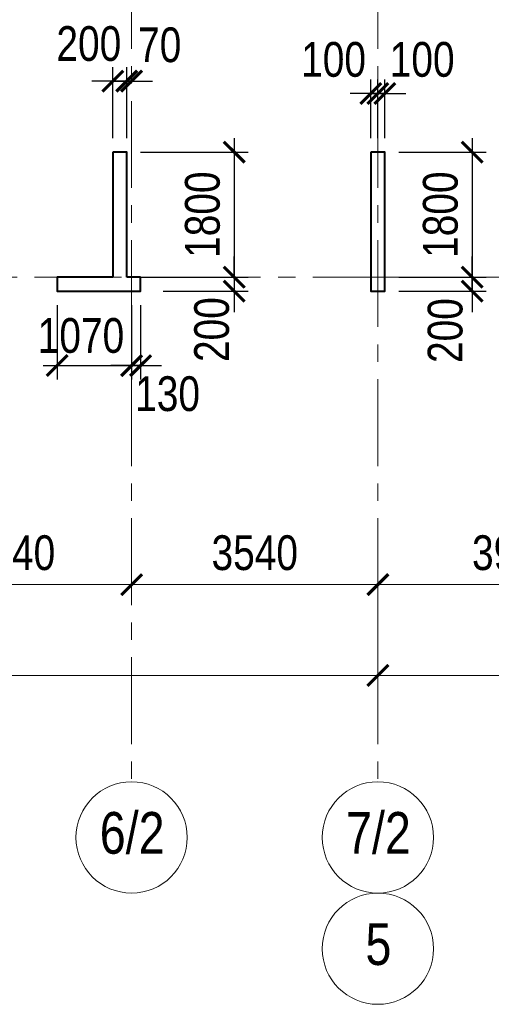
# Model space of a CAD drawing. Extents: x -8631841 to -8525813, y 4017860 to 4564755.
# Tile 62 of 112: x -8585631 to -8578851, y 4366794 to 4380955. Entities that reach past the tile are written whole.
import ezdxf
from ezdxf.enums import TextEntityAlignment as Align

# ---------------------------------------------------------------- set-up
doc = ezdxf.new("R2010")
doc.units = 0
doc.header["$LTSCALE"] = 1000
doc.header["$MEASUREMENT"] = 0
doc.linetypes.add('CENTER', pattern=[2, 1.25, -0.25, 0.25, -0.25])
for name, color, linetype, lineweight in [('СК-040-С(тены)', 12, 'Continuous', 40), ('СК-043-С-ПИЛОНЫ', 5, 'Continuous', 40), ('СК-100-О(си)', 7, 'CENTER', 15), ('СК-100-О(си)_имя', 7, 'CENTER', 15), ('СК-110-О-РАЗМЕРЫ', 7, 'Continuous', 15), ('СК-300-Р(азмеры)', 7, 'Continuous', 20), ('СК-343-Р-КОЛОННЫ', 7, 'Continuous', 13)]:
    doc.layers.add(name, color=color, linetype=linetype, lineweight=lineweight)
doc.styles.add('RUSS', font='arial.ttf', dxfattribs={"width": 0.8})
doc.dimstyles.new('100-200', dxfattribs={"dimscale": 0, "dimtxt": 500, "dimasz": 300, "dimexe": 200, "dimexo": 200, "dimgap": 200, "dimtad": 1, "dimdec": 0, "dimzin": 0, "dimdsep": 46, "dimtxsty": 'RUSS', "dimblk": 'ARCHTICK', "dimcen": 0.096, "dimdle": 200, "dimclrd": 7, "dimclre": 7, "dimclrt": 256, "dimadec": 0, "dimazin": 0, "dimtfac": 1, "dimtdec": 0, "dimtmove": 2, "dimatfit": 3, "dimldrblk": 'OBLIQUE', "dimfxl": 1, "dimtolj": 1, "dimtzin": 0, "dimarcsym": 0})

# ---------------------------------------------------------------- blocks, each defined once
blk = doc.blocks.new('_ArchTick')
at = {"color": 0, "linetype": 'ByBlock', "const_width": 0.15}
blk.add_lwpolyline([(-0.5, -0.5), (0.5, 0.5)], dxfattribs=at)
blk = doc.blocks.new('*D139')
at = {"layer": 'Defpoints', "color": 0, "transparency": 16777216}
for p in [(-28730, -3370), (-25290, -3370), (-25290, -4421)]:
    blk.add_point(p, dxfattribs=at)
at = {"layer": 'СК-110-О-РАЗМЕРЫ', "color": 7, "lineweight": -2, "transparency": 16777216}
for p, q in [((-28730, -3570), (-28730, -4621)), ((-25290, -3570), (-25290, -4621)), ((-28930, -4421), (-25090, -4421))]:
    blk.add_line(p, q, dxfattribs=at)
at = {"layer": 'СК-110-О-РАЗМЕРЫ', "color": 7, "lineweight": -2, "transparency": 16777216, "xscale": 300, "yscale": 300, "zscale": 300, "rotation": 180}
blk.add_blockref('_ArchTick', (-28730, -4421), dxfattribs=at)
at = {"layer": 'СК-110-О-РАЗМЕРЫ', "color": 7, "lineweight": -2, "transparency": 16777216, "xscale": 300, "yscale": 300, "zscale": 300}
blk.add_blockref('_ArchTick', (-25290, -4421), dxfattribs=at)
at = {"layer": 'СК-110-О-РАЗМЕРЫ', "transparency": 16777216, "insert": (-27010, -3965), "char_height": 500, "attachment_point": 5, "style": 'RUSS'}
blk.add_mtext('\\A1;3440', dxfattribs=at)
blk = doc.blocks.new('_Oblique')
at = {"color": 0, "linetype": 'ByBlock', "lineweight": -2}
blk.add_line((-0.5, -0.5), (0.5, 0.5), dxfattribs=at)
blk = doc.blocks.new('*D140')
at = {"layer": 'Defpoints', "color": 0, "transparency": 16777216}
for p in [(-25290, -3370), (-21750, -3370), (-25290, -4421)]:
    blk.add_point(p, dxfattribs=at)
at = {"layer": 'СК-110-О-РАЗМЕРЫ', "color": 7, "lineweight": -2, "transparency": 16777216}
for p, q in [((-25290, -3570), (-25290, -4621)), ((-21750, -3570), (-21750, -4621)), ((-21550, -4421), (-25490, -4421))]:
    blk.add_line(p, q, dxfattribs=at)
at = {"layer": 'СК-110-О-РАЗМЕРЫ', "color": 7, "lineweight": -2, "transparency": 16777216, "xscale": 300, "yscale": 300, "zscale": 300, "rotation": 180}
blk.add_blockref('_ArchTick', (-25290, -4421), dxfattribs=at)
at = {"layer": 'СК-110-О-РАЗМЕРЫ', "color": 7, "lineweight": -2, "transparency": 16777216, "xscale": 300, "yscale": 300, "zscale": 300}
blk.add_blockref('_ArchTick', (-21750, -4421), dxfattribs=at)
at = {"layer": 'СК-110-О-РАЗМЕРЫ', "transparency": 16777216, "insert": (-23520, -3965), "char_height": 500, "attachment_point": 5, "style": 'RUSS'}
blk.add_mtext('\\A1;3540', dxfattribs=at)
blk = doc.blocks.new('*D141')
at = {"layer": 'Defpoints', "color": 0, "transparency": 16777216}
for p in [(-21750, -3370), (-17800, -3370), (-17800, -4421)]:
    blk.add_point(p, dxfattribs=at)
at = {"layer": 'СК-110-О-РАЗМЕРЫ', "color": 7, "lineweight": -2, "transparency": 16777216}
for p, q in [((-21750, -3570), (-21750, -4621)), ((-17800, -3570), (-17800, -4621)), ((-21950, -4421), (-17600, -4421))]:
    blk.add_line(p, q, dxfattribs=at)
at = {"layer": 'СК-110-О-РАЗМЕРЫ', "color": 7, "lineweight": -2, "transparency": 16777216, "xscale": 300, "yscale": 300, "zscale": 300, "rotation": 180}
blk.add_blockref('_ArchTick', (-21750, -4421), dxfattribs=at)
at = {"layer": 'СК-110-О-РАЗМЕРЫ', "color": 7, "lineweight": -2, "transparency": 16777216, "xscale": 300, "yscale": 300, "zscale": 300}
blk.add_blockref('_ArchTick', (-17800, -4421), dxfattribs=at)
at = {"layer": 'СК-110-О-РАЗМЕРЫ', "transparency": 16777216, "insert": (-19775, -3965), "char_height": 500, "attachment_point": 5, "style": 'RUSS'}
blk.add_mtext('\\A1;3950', dxfattribs=at)
blk = doc.blocks.new('*D151')
at = {"layer": 'Defpoints', "color": 0, "transparency": 16777216}
for p in [(-43920, -3521), (-21750, -3521), (-21750, -5726)]:
    blk.add_point(p, dxfattribs=at)
at = {"layer": 'СК-110-О-РАЗМЕРЫ', "color": 7, "lineweight": -2, "transparency": 16777216}
for p, q in [((-43920, -3721), (-43920, -5926)), ((-21750, -3721), (-21750, -5926)), ((-44120, -5726), (-21550, -5726))]:
    blk.add_line(p, q, dxfattribs=at)
at = {"layer": 'СК-110-О-РАЗМЕРЫ', "color": 7, "lineweight": -2, "transparency": 16777216, "xscale": 300, "yscale": 300, "zscale": 300, "rotation": 180}
blk.add_blockref('_ArchTick', (-43920, -5726), dxfattribs=at)
at = {"layer": 'СК-110-О-РАЗМЕРЫ', "color": 7, "lineweight": -2, "transparency": 16777216, "xscale": 300, "yscale": 300, "zscale": 300}
blk.add_blockref('_ArchTick', (-21750, -5726), dxfattribs=at)
at = {"layer": 'СК-110-О-РАЗМЕРЫ', "transparency": 16777216, "insert": (-32835, -5271), "char_height": 500, "attachment_point": 5, "style": 'RUSS'}
blk.add_mtext('\\A1;22170', dxfattribs=at)
blk = doc.blocks.new('*D152')
at = {"layer": 'Defpoints', "color": 0, "transparency": 16777216}
for p in [(-21750, -3521), (1610, -3521), (-21750, -5726)]:
    blk.add_point(p, dxfattribs=at)
at = {"layer": 'СК-110-О-РАЗМЕРЫ', "color": 7, "lineweight": -2, "transparency": 16777216}
for p, q in [((-21750, -3721), (-21750, -5926)), ((1610, -3721), (1610, -5926)), ((1810, -5726), (-21950, -5726))]:
    blk.add_line(p, q, dxfattribs=at)
at = {"layer": 'СК-110-О-РАЗМЕРЫ', "color": 7, "lineweight": -2, "transparency": 16777216, "xscale": 300, "yscale": 300, "zscale": 300, "rotation": 180}
blk.add_blockref('_ArchTick', (-21750, -5726), dxfattribs=at)
at = {"layer": 'СК-110-О-РАЗМЕРЫ', "color": 7, "lineweight": -2, "transparency": 16777216, "xscale": 300, "yscale": 300, "zscale": 300}
blk.add_blockref('_ArchTick', (1610, -5726), dxfattribs=at)
at = {"layer": 'СК-110-О-РАЗМЕРЫ', "transparency": 16777216, "insert": (-10070, -5271), "char_height": 500, "attachment_point": 5, "style": 'RUSS'}
blk.add_mtext('\\A1;23360', dxfattribs=at)
blk = doc.blocks.new('*D636')
at = {"layer": 'Defpoints', "color": 0, "transparency": 16777216}
for p in [(-8583770, 4377251), (-8583770, 4377051), (-8582547, 4377051)]:
    blk.add_point(p, dxfattribs=at)
at = {"layer": 'СК-110-О-РАЗМЕРЫ', "color": 7, "lineweight": -2, "transparency": 16777216}
for p, q in [((-8582547, 4377251), (-8582547, 4377551)), ((-8583570, 4377251), (-8582347, 4377251)), ((-8582547, 4377251), (-8582547, 4377051)), ((-8583570, 4377051), (-8582347, 4377051)), ((-8582547, 4377051), (-8582547, 4376751))]:
    blk.add_line(p, q, dxfattribs=at)
at = {"layer": 'СК-110-О-РАЗМЕРЫ', "color": 7, "lineweight": -2, "transparency": 16777216, "xscale": 300, "yscale": 300, "zscale": 300}
for p, rotation in [((-8582547, 4377251), 270), ((-8582547, 4377051), 90)]:
    blk.add_blockref('_ArchTick', p, dxfattribs=dict(at, rotation=rotation))
at = {"layer": 'СК-110-О-РАЗМЕРЫ', "transparency": 16777216, "insert": (-8582869, 4376498), "char_height": 500, "attachment_point": 5, "rotation": 90, "style": 'RUSS'}
blk.add_mtext('\\A1;200', dxfattribs=at)
blk = doc.blocks.new('*D648')
at = {"layer": 'Defpoints', "color": 0, "transparency": 16777216}
for p in [(-8580382, 4379051), (-8580382, 4377251), (-8579126, 4377251)]:
    blk.add_point(p, dxfattribs=at)
at = {"layer": 'СК-343-Р-КОЛОННЫ', "color": 7, "lineweight": -2, "transparency": 16777216}
for p, q in [((-8579126, 4379251), (-8579126, 4377051)), ((-8580182, 4379051), (-8578926, 4379051)), ((-8580182, 4377251), (-8578926, 4377251))]:
    blk.add_line(p, q, dxfattribs=at)
at = {"layer": 'СК-343-Р-КОЛОННЫ', "color": 7, "lineweight": -2, "transparency": 16777216, "xscale": 300, "yscale": 300, "zscale": 300}
for p, rotation in [((-8579126, 4379051), 90), ((-8579126, 4377251), 270)]:
    blk.add_blockref('_ArchTick', p, dxfattribs=dict(at, rotation=rotation))
at = {"layer": 'СК-343-Р-КОЛОННЫ', "transparency": 16777216, "insert": (-8579581, 4378151), "char_height": 500, "attachment_point": 5, "rotation": 90, "style": 'RUSS'}
blk.add_mtext('\\A1;1800', dxfattribs=at)
blk = doc.blocks.new('*D649')
at = {"layer": 'Defpoints', "color": 0, "transparency": 16777216}
for p in [(-8580382, 4377251), (-8579126, 4377251), (-8580382, 4377051)]:
    blk.add_point(p, dxfattribs=at)
at = {"layer": 'СК-343-Р-КОЛОННЫ', "color": 7, "lineweight": -2, "transparency": 16777216}
for p, q in [((-8579126, 4377251), (-8579126, 4377551)), ((-8580182, 4377251), (-8578926, 4377251)), ((-8579126, 4377051), (-8579126, 4377251)), ((-8580182, 4377051), (-8578926, 4377051)), ((-8579126, 4377051), (-8579126, 4376751))]:
    blk.add_line(p, q, dxfattribs=at)
at = {"layer": 'СК-343-Р-КОЛОННЫ', "color": 7, "lineweight": -2, "transparency": 16777216, "xscale": 300, "yscale": 300, "zscale": 300}
for p, rotation in [((-8579126, 4377251), 270), ((-8579126, 4377051), 90)]:
    blk.add_blockref('_ArchTick', p, dxfattribs=dict(at, rotation=rotation))
at = {"layer": 'СК-343-Р-КОЛОННЫ', "transparency": 16777216, "insert": (-8579512, 4376484), "char_height": 500, "attachment_point": 5, "rotation": 90, "style": 'RUSS'}
blk.add_mtext('\\A1;200', dxfattribs=at)
blk = doc.blocks.new('*D650')
at = {"layer": 'Defpoints', "color": 0, "transparency": 16777216}
for p in [(-8580482, 4379894), (-8580582, 4379051), (-8580482, 4379051)]:
    blk.add_point(p, dxfattribs=at)
at = {"layer": 'СК-343-Р-КОЛОННЫ', "color": 7, "lineweight": -2, "transparency": 16777216}
for p, q in [((-8580582, 4379251), (-8580582, 4380094)), ((-8580482, 4379251), (-8580482, 4380094)), ((-8580582, 4379894), (-8580882, 4379894)), ((-8580582, 4379894), (-8580482, 4379894)), ((-8580482, 4379894), (-8580182, 4379894))]:
    blk.add_line(p, q, dxfattribs=at)
at = {"layer": 'СК-343-Р-КОЛОННЫ', "color": 7, "lineweight": -2, "transparency": 16777216, "xscale": 300, "yscale": 300, "zscale": 300}
blk.add_blockref('_ArchTick', (-8580582, 4379894), dxfattribs=at)
at = {"layer": 'СК-343-Р-КОЛОННЫ', "color": 7, "lineweight": -2, "transparency": 16777216, "xscale": 300, "yscale": 300, "zscale": 300, "rotation": 180}
blk.add_blockref('_ArchTick', (-8580482, 4379894), dxfattribs=at)
at = {"layer": 'СК-343-Р-КОЛОННЫ', "transparency": 16777216, "insert": (-8581119, 4380381), "char_height": 500, "attachment_point": 5, "style": 'RUSS'}
blk.add_mtext('\\A1;100', dxfattribs=at)
blk = doc.blocks.new('*D651')
at = {"layer": 'Defpoints', "color": 0, "transparency": 16777216}
for p in [(-8580482, 4379894), (-8580482, 4379051), (-8580382, 4379051)]:
    blk.add_point(p, dxfattribs=at)
at = {"layer": 'СК-343-Р-КОЛОННЫ', "color": 7, "lineweight": -2, "transparency": 16777216}
for p, q in [((-8580482, 4379251), (-8580482, 4380094)), ((-8580382, 4379251), (-8580382, 4380094)), ((-8580482, 4379894), (-8580782, 4379894)), ((-8580382, 4379894), (-8580482, 4379894)), ((-8580382, 4379894), (-8580082, 4379894))]:
    blk.add_line(p, q, dxfattribs=at)
at = {"layer": 'СК-343-Р-КОЛОННЫ', "color": 7, "lineweight": -2, "transparency": 16777216, "xscale": 300, "yscale": 300, "zscale": 300}
blk.add_blockref('_ArchTick', (-8580482, 4379894), dxfattribs=at)
at = {"layer": 'СК-343-Р-КОЛОННЫ', "color": 7, "lineweight": -2, "transparency": 16777216, "xscale": 300, "yscale": 300, "zscale": 300, "rotation": 180}
blk.add_blockref('_ArchTick', (-8580382, 4379894), dxfattribs=at)
at = {"layer": 'СК-343-Р-КОЛОННЫ', "transparency": 16777216, "insert": (-8579845, 4380381), "char_height": 500, "attachment_point": 5, "style": 'RUSS'}
blk.add_mtext('\\A1;100', dxfattribs=at)
blk = doc.blocks.new('*D685')
at = {"layer": 'Defpoints', "color": 0, "transparency": 16777216}
for p in [(-8584092, 4379051), (-8584092, 4377251), (-8582547, 4377251)]:
    blk.add_point(p, dxfattribs=at)
at = {"layer": 'СК-343-Р-КОЛОННЫ', "color": 7, "lineweight": -2, "transparency": 16777216}
for p, q in [((-8582547, 4379251), (-8582547, 4377051)), ((-8583892, 4379051), (-8582347, 4379051)), ((-8583892, 4377251), (-8582347, 4377251))]:
    blk.add_line(p, q, dxfattribs=at)
at = {"layer": 'СК-343-Р-КОЛОННЫ', "color": 7, "lineweight": -2, "transparency": 16777216, "xscale": 300, "yscale": 300, "zscale": 300}
for p, rotation in [((-8582547, 4379051), 90), ((-8582547, 4377251), 270)]:
    blk.add_blockref('_ArchTick', p, dxfattribs=dict(at, rotation=rotation))
at = {"layer": 'СК-343-Р-КОЛОННЫ', "transparency": 16777216, "insert": (-8583002, 4378151), "char_height": 500, "attachment_point": 5, "rotation": 90, "style": 'RUSS'}
blk.add_mtext('\\A1;1800', dxfattribs=at)
blk = doc.blocks.new('*D686')
at = {"layer": 'Defpoints', "color": 0, "transparency": 16777216}
for p in [(-8584092, 4380072), (-8584292, 4379051), (-8584092, 4379051)]:
    blk.add_point(p, dxfattribs=at)
at = {"layer": 'СК-343-Р-КОЛОННЫ', "color": 7, "lineweight": -2, "transparency": 16777216}
for p, q in [((-8584292, 4379251), (-8584292, 4380272)), ((-8584092, 4379251), (-8584092, 4380272)), ((-8584292, 4380072), (-8584592, 4380072)), ((-8584292, 4380072), (-8584092, 4380072)), ((-8584092, 4380072), (-8583792, 4380072))]:
    blk.add_line(p, q, dxfattribs=at)
at = {"layer": 'СК-343-Р-КОЛОННЫ', "color": 7, "lineweight": -2, "transparency": 16777216, "xscale": 300, "yscale": 300, "zscale": 300}
blk.add_blockref('_ArchTick', (-8584292, 4380072), dxfattribs=at)
at = {"layer": 'СК-343-Р-КОЛОННЫ', "color": 7, "lineweight": -2, "transparency": 16777216, "xscale": 300, "yscale": 300, "zscale": 300, "rotation": 180}
blk.add_blockref('_ArchTick', (-8584092, 4380072), dxfattribs=at)
at = {"layer": 'СК-343-Р-КОЛОННЫ', "transparency": 16777216, "insert": (-8584637, 4380609), "char_height": 500, "attachment_point": 5, "style": 'RUSS'}
blk.add_mtext('\\A1;200', dxfattribs=at)
blk = doc.blocks.new('*D687')
at = {"layer": 'Defpoints', "color": 0, "transparency": 16777216}
for p in [(-8584022, 4380072), (-8584022, 4380072), (-8584092, 4379051)]:
    blk.add_point(p, dxfattribs=at)
at = {"layer": 'СК-343-Р-КОЛОННЫ', "color": 7, "lineweight": -2, "transparency": 16777216}
for p, q in [((-8584092, 4379251), (-8584092, 4380272)), ((-8584092, 4380072), (-8584392, 4380072)), ((-8584092, 4380072), (-8584022, 4380072)), ((-8584022, 4380072), (-8583722, 4380072))]:
    blk.add_line(p, q, dxfattribs=at)
at = {"layer": 'СК-343-Р-КОЛОННЫ', "color": 7, "lineweight": -2, "transparency": 16777216, "xscale": 300, "yscale": 300, "zscale": 300}
blk.add_blockref('_ArchTick', (-8584092, 4380072), dxfattribs=at)
at = {"layer": 'СК-343-Р-КОЛОННЫ', "color": 7, "lineweight": -2, "transparency": 16777216, "xscale": 300, "yscale": 300, "zscale": 300, "rotation": 180}
blk.add_blockref('_ArchTick', (-8584022, 4380072), dxfattribs=at)
at = {"layer": 'СК-343-Р-КОЛОННЫ', "transparency": 16777216, "insert": (-8583618, 4380591), "char_height": 500, "attachment_point": 5, "style": 'RUSS'}
blk.add_mtext('\\A1;70', dxfattribs=at)
blk = doc.blocks.new('*D690')
at = {"layer": 'Defpoints', "color": 0, "transparency": 16777216}
for p in [(-8585092, 4377051), (-8584022, 4377051), (-8584022, 4375981)]:
    blk.add_point(p, dxfattribs=at)
at = {"layer": 'СК-343-Р-КОЛОННЫ', "color": 7, "lineweight": -2, "transparency": 16777216}
for p, q in [((-8585092, 4376851), (-8585092, 4375781)), ((-8584022, 4376851), (-8584022, 4375781)), ((-8585292, 4375981), (-8583822, 4375981))]:
    blk.add_line(p, q, dxfattribs=at)
at = {"layer": 'СК-343-Р-КОЛОННЫ', "color": 7, "lineweight": -2, "transparency": 16777216, "xscale": 300, "yscale": 300, "zscale": 300, "rotation": 180}
blk.add_blockref('_ArchTick', (-8585092, 4375981), dxfattribs=at)
at = {"layer": 'СК-343-Р-КОЛОННЫ', "color": 7, "lineweight": -2, "transparency": 16777216, "xscale": 300, "yscale": 300, "zscale": 300}
blk.add_blockref('_ArchTick', (-8584022, 4375981), dxfattribs=at)
at = {"layer": 'СК-343-Р-КОЛОННЫ', "transparency": 16777216, "insert": (-8584750, 4376410), "char_height": 500, "attachment_point": 5, "style": 'RUSS'}
blk.add_mtext('\\A1;1070', dxfattribs=at)
blk = doc.blocks.new('*D691')
at = {"layer": 'Defpoints', "color": 0, "transparency": 16777216}
for p in [(-8584022, 4377051), (-8583892, 4377051), (-8584022, 4375981)]:
    blk.add_point(p, dxfattribs=at)
at = {"layer": 'СК-343-Р-КОЛОННЫ', "color": 7, "lineweight": -2, "transparency": 16777216}
for p, q in [((-8584022, 4376851), (-8584022, 4375781)), ((-8583892, 4376851), (-8583892, 4375781)), ((-8584022, 4375981), (-8584322, 4375981)), ((-8583892, 4375981), (-8584022, 4375981)), ((-8583892, 4375981), (-8583592, 4375981))]:
    blk.add_line(p, q, dxfattribs=at)
at = {"layer": 'СК-343-Р-КОЛОННЫ', "color": 7, "lineweight": -2, "transparency": 16777216, "xscale": 300, "yscale": 300, "zscale": 300}
blk.add_blockref('_ArchTick', (-8584022, 4375981), dxfattribs=at)
at = {"layer": 'СК-343-Р-КОЛОННЫ', "color": 7, "lineweight": -2, "transparency": 16777216, "xscale": 300, "yscale": 300, "zscale": 300, "rotation": 180}
blk.add_blockref('_ArchTick', (-8583892, 4375981), dxfattribs=at)
at = {"layer": 'СК-343-Р-КОЛОННЫ', "transparency": 16777216, "insert": (-8583505, 4375573), "char_height": 500, "attachment_point": 5, "style": 'RUSS'}
blk.add_mtext('\\A1;130', dxfattribs=at)
blk = doc.blocks.new('11')
at = {"layer": 'СК-040-С(тены)'}
for points in [[(18360, 0), (17560, 0), (17560, -200), (18760, -200), (18760, 0)], [(18760, 0), (18560, 0)]]:
    blk.add_lwpolyline(points, dxfattribs=at)
at = {"layer": 'СК-043-С-ПИЛОНЫ'}
for points in [[(18360, 1800), (18360, 0)], [(18560, 0), (18560, 1800), (18360, 1800)], [(22070, 1800), (22070, -200), (22270, -200), (22270, 1800), (22070, 1800)], [(18360, -200), (18360, -200), (18560, -200), (18560, -200)]]:
    blk.add_lwpolyline(points, dxfattribs=at)
blk = doc.blocks.new('оси')
at = {"layer": 'СК-100-О(си)'}
for p, q in [((-25290.2, 18534.9), (-25290.2, -7257.5)), ((-21750, 18534.9), (-21750, -7257.5)), ((-46685.3, 0), (6554.2, 0))]:
    blk.add_line(p, q, dxfattribs=at)
at = {"layer": 'СК-100-О(си)', "linetype": 'Continuous'}
for centre in [(-25290.2, -8057.5), (-21750, -8057.5), (-21750, -9657.5)]:
    blk.add_circle(centre, 800, dxfattribs=at)
at = {"layer": 'СК-100-О(си)_имя', "style": 'RUSS', "width": 0.8}
for s, p in [('6/2', (-25282.4, -7991.8)), ('7/2', (-21742.2, -7991.8)), ('5', (-21742.2, -9591.8))]:
    blk.add_text(s, height=600, dxfattribs=at).set_placement(p, align=Align.MIDDLE_CENTER)
at = {"layer": 'СК-110-О-РАЗМЕРЫ'}
for base, p1, p2, picture, middle in [((-25290.2, -4420.6), (-28729.8, -3369.7), (-25290.2, -3369.7), '*D139', (-27010, -3965.1)), ((-17800, -4420.6), (-21750, -3369.7), (-17800, -3369.7), '*D141', (-19775, -3965.1)), ((-21750, -5726.1), (-43920.2, -3520.6), (-21750, -3520.6), '*D151', (-32835.1, -5270.8))]:
    dim = blk.add_linear_dim(base=base, p1=p1, p2=p2, dimstyle='100-200', override={"dimscale": 1}, dxfattribs=at)
    dim.commit()
    dim.dimension.update_dxf_attribs({"geometry": picture, "text_midpoint": middle})
for base, p1, p2, picture, middle in [((-25290.2, -4420.6), (-21750, -3369.7), (-25290.2, -3369.7), '*D140', (-23520.1, -3965.1)), ((-21750, -5726.1), (1610, -3520.6), (-21750, -3520.6), '*D152', (-10070, -5270.7))]:
    dim = blk.add_linear_dim(base=base, p1=p1, p2=p2, angle=180, dimstyle='100-200', override={"dimscale": 1}, dxfattribs=at)
    dim.commit()
    dim.dimension.update_dxf_attribs({"geometry": picture, "text_midpoint": middle})
blk = doc.blocks.new('A$C858fb3ef')
at = {"layer": 'СК-300-Р(азмеры)'}
blk.add_blockref('оси', (0, 0), dxfattribs=at)
blk = doc.blocks.new('A$C573b34c5')
blk.add_blockref('A$C858fb3ef', (0, 0))

msp = doc.modelspace()

# ---------------------------------------------------------------- block references
at = {"layer": 'СК-300-Р(азмеры)'}
msp.add_blockref('A$C573b34c5', (-8558731.8, 4377251), dxfattribs=at)
at = {"layer": 'СК-343-Р-КОЛОННЫ'}
msp.add_blockref('11', (-8602652.1, 4377251), dxfattribs=at)

# ---------------------------------------------------------------- dimensions: what is measured, and where the dimension line sits
at = {"layer": 'СК-110-О-РАЗМЕРЫ'}
dim = msp.add_linear_dim(base=(-8582547.3, 4377051.3), p1=(-8583770, 4377251.3), p2=(-8583770, 4377051.3), angle=90, dimstyle='100-200', override={"dimscale": 1}, dxfattribs=at)
dim.commit()
dim.dimension.update_dxf_attribs({"geometry": '*D636', "text_midpoint": (-8582868.5, 4376497.7), "dimtype": 160})
at = {"layer": 'СК-343-Р-КОЛОННЫ'}
for base, p1, p2, picture, middle in [((-8584092, 4380072.3), (-8584292, 4379050.7), (-8584092, 4379050.7), '*D686', (-8584637.2, 4380608.6)), ((-8584022.1, 4380072.3), (-8584092, 4379050.7), (-8584022.1, 4380072.3), '*D687', (-8583617.6, 4380590.7)), ((-8580481.8, 4379894.4), (-8580581.9, 4379051), (-8580481.8, 4379051), '*D650', (-8581118.8, 4380380.7)), ((-8584022.1, 4375980.8), (-8585092.1, 4377051.2), (-8584022.1, 4377051.2), '*D690', (-8584749.9, 4376410.4)), ((-8584022.1, 4375980.8), (-8583892.1, 4377051.2), (-8584022.1, 4377051.2), '*D691', (-8583505.3, 4375573.2))]:
    dim = msp.add_linear_dim(base=base, p1=p1, p2=p2, dimstyle='100-200', override={"dimscale": 1}, dxfattribs=at)
    dim.commit()
    dim.dimension.update_dxf_attribs({"geometry": picture, "text_midpoint": middle, "dimtype": 160})
for base, p1, p2, angle, picture, middle in [((-8580481.8, 4379894.4), (-8580381.7, 4379051), (-8580481.8, 4379051), 180, '*D651', (-8579844.9, 4380380.7)), ((-8579126, 4377251), (-8580381.9, 4377051.2), (-8580381.9, 4377251), 90, '*D649', (-8579511.7, 4376484.2))]:
    dim = msp.add_linear_dim(base=base, p1=p1, p2=p2, angle=angle, dimstyle='100-200', override={"dimscale": 1}, dxfattribs=at)
    dim.commit()
    dim.dimension.update_dxf_attribs({"geometry": picture, "text_midpoint": middle, "dimtype": 160})
for base, p1, p2, picture, middle in [((-8582547.0407, 4377251.1561), (-8584092.0448, 4379050.7222), (-8584092.0433, 4377251.1561), '*D685', (-8583002.3272, 4378150.9391)), ((-8579126, 4377251), (-8580381.9, 4379051), (-8580381.9, 4377251), '*D648', (-8579581.3, 4378151))]:
    dim = msp.add_linear_dim(base=base, p1=p1, p2=p2, angle=90, dimstyle='100-200', override={"dimscale": 1}, dxfattribs=at)
    dim.commit()
    dim.dimension.update_dxf_attribs({"geometry": picture, "text_midpoint": middle})

doc.saveas('drawing.dxf')
